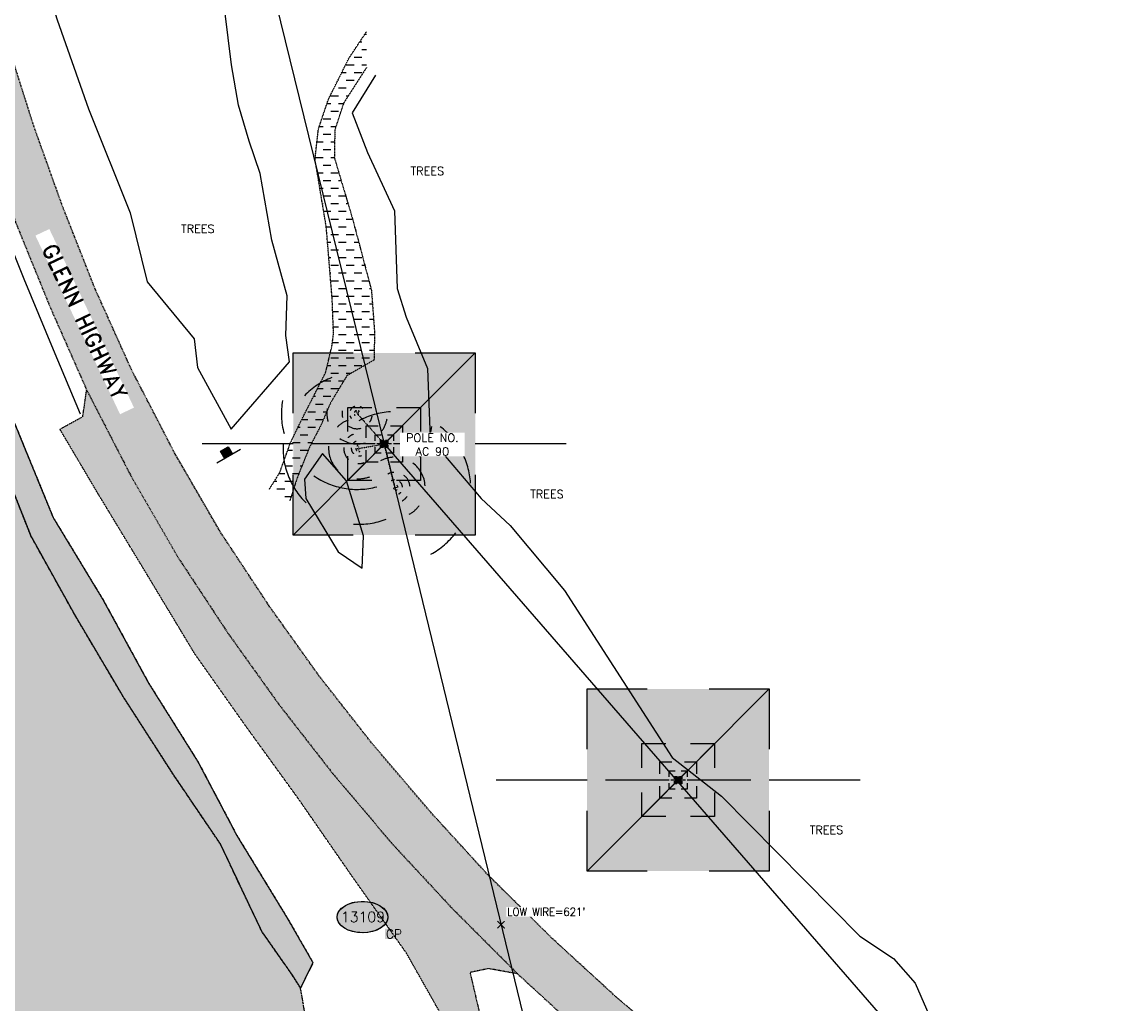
# Model space of a CAD drawing. Header units: feet. Extents: x 115483 to 126385, y 198984 to 203923.
# Tile 5 of 34: x 118511 to 119048, y 200367 to 200845. Entities that reach past the tile are written whole.
import ezdxf
from ezdxf.enums import TextEntityAlignment as Align

# ---------------------------------------------------------------- set-up
doc = ezdxf.new("R2010")
doc.units = ezdxf.units.FT
doc.header["$MEASUREMENT"] = 0
for name, pattern in [('D10', [0.15, 0.1, -0.05]), ('DASHED', [0.75, 0.5, -0.25]), ('HIDDEN2', [0.1875, 0.125, -0.0625]), ('STREAM', [1.475, 1, -0.1, 0.025, -0.1, 0.025, -0.1, 0.025, -0.1])]:
    doc.linetypes.add(name, pattern=pattern)
for name, color, linetype in [('V-ANNO-WIRE-ELEV', 32, 'Continuous'), ('V-CTRL-HCPT-SYMB-PRIM', 32, 'Continuous'), ('V-CTRL-HCPT-SYMB-PRIM-BUBL', 32, 'Continuous'), ('V-PATT-ASPH', 41, 'Continuous'), ('V-PATT-GRVL', 41, 'Continuous'), ('V-PATT-RPRP', 41, 'Continuous'), ('V-PATT-TRAL-DIRT', 141, 'Continuous'), ('V-PATT-WATR', 126, 'Continuous'), ('V-RIVR-OHW-GOOG', 21, 'STREAM'), ('V-ROAD-ASPH', 1, 'DASHED'), ('V-RWAY-ROAD-NAME', 12, 'Continuous'), ('V-SITE-GRAL', 41, 'GRAIL'), ('V-SITE-GRVL', 191, 'HIDDEN2'), ('V-SITE-ROCK', 61, 'DASHED'), ('V-SITE-RPRP', 61, 'DASHED'), ('V-SITE-VEGE', 91, 'TREE'), ('V-SITE-VEGE-TEXT', 162, 'Continuous'), ('V-TRAF-SIGN-SYMB', 191, 'Continuous'), ('V-TRAL-UPVD', 11, 'HIDDEN2'), ('VU-ELEC-POLE-TEXT', 12, 'D10'), ('VU-ELEC-SYMB', 161, 'D10'), ('VU-ELEC-SYMB @ 10', 161, 'D10'), ('VU-ELEC-SYMB @ 100', 161, 'D10'), ('VU-ELEC-SYMB @ 20', 161, 'D10'), ('VU-ELEC-SYMB @ 200', 161, 'D10'), ('VU-ELEC-SYMB @ 50', 161, 'D10'), ('VU-ELEC-SYMB @ 500', 161, 'D10'), ('VU-ELEC-TELE-OVHD', 161, 'OE&OT')]:
    doc.layers.add(name, color=color, linetype=linetype)
doc.styles.add('L100', font='simplex.shx', dxfattribs={"height": 5})
doc.styles.add('L80', font='simplex.shx', dxfattribs={"width": 0.9, "height": 4})
doc.styles.add('RD150', font='romand.shx', dxfattribs={"height": 0.15})
doc.styles.add('romans', font='romans.shx', dxfattribs={"height": 75})
doc.styles.add('romansm', font='romansm.shx')
doc.styles.add('SYMAP', font='symap.shx')
doc.styles.add('symeteo', font='symeteo.shx')
doc.linetypes.add('GRAIL', pattern='A,0.15,-0.01,["I",SYMAP,S=0.2,R=0,X=-0.04,Y=-0.04],0.12', length=0.28)
doc.linetypes.add('OE&OT', pattern='A,0.25,-0.07,0.07,-0.07,0.07,-0.07,0.07,-0.07,0.25,-0.35,["OE&OT",romansm,S=0.1,R=0,X=-0.3,Y=-0.05],-0.2', length=1.54)
doc.linetypes.add('TREE', pattern='A,0,["I",symeteo,S=0.16,R=180,X=0.17,Y=0.08],-0.17', length=0.17)

# ---------------------------------------------------------------- blocks, each defined once
blk = doc.blocks.new('V-NODE-SURV-STS')
blk.add_solid([(-0.075, -0.045), (0, 0.089), (0.075, -0.045)])
at = {"color": 155}
blk.add_solid([(-0.086, -0.059), (0.086, -0.059), (-0.086, -0.158), (0.086, -0.158)], dxfattribs=at)
at = {"style": 'romans'}
blk.add_text('CP', height=0.0871, dxfattribs=at).set_placement((0, -0.153), align=Align.CENTER)
blk = doc.blocks.new('pnt')
h = blk.add_hatch(color=155)
edge = h.paths.add_edge_path()
edge.add_spline(control_points=[(-0.247, 0), (-0.247, -0.033), (-0.229, -0.066), (-0.132, -0.145), (-0.007, -0.167), (0.17, -0.121), (0.232, -0.075), (0.257, 0.032), (0.218, 0.091), (0.072, 0.155), (-0.029, 0.161), (-0.189, 0.111), (-0.245, 0.059), (-0.247, 0.002), (-0.247, 0.001), (-0.247, 0)], knot_values=[0, 0, 0, 0, 0.650821, 0.650821, 1.952463, 1.952463, 2.9911, 2.9911, 4.081418, 4.081418, 5.171735, 5.171735, 6.262052, 6.262052, 6.283185, 6.283185, 6.283185, 6.283185], degree=3, periodic=0)
blk.add_ellipse((0, 0), major_axis=(-0.247, 0), ratio=0.616922)
at = {"color": 155}
blk.add_open_spline([(-0.247, 0), (-0.247, -0.033), (-0.229, -0.066), (-0.132, -0.145), (-0.007, -0.167), (0.17, -0.121), (0.232, -0.075), (0.257, 0.032), (0.218, 0.091), (0.072, 0.155), (-0.029, 0.161), (-0.189, 0.111), (-0.245, 0.059), (-0.247, 0.002), (-0.247, 0.001), (-0.247, 0)], degree=3, knots=[0, 0, 0, 0, 0.650821, 0.650821, 1.952463, 1.952463, 2.9911, 2.9911, 4.081418, 4.081418, 5.171735, 5.171735, 6.262052, 6.262052, 6.283185, 6.283185, 6.283185, 6.283185], dxfattribs=at)
at = {"style": 'L80'}
blk.add_attdef('12345', text='', height=0.08, dxfattribs=at).set_placement((0.004, 0.002), align=Align.MIDDLE)
blk = doc.blocks.new('VU-UTILITY POLE')
for p, q in [((0.0886, 0.0886), (-0.0886, -0.0886)), ((-0.0886, 0.0886), (-0.0301, 0.0886)), ((-0.0886, 0.0301), (-0.0886, 0.0886)), ((0.0301, 0.0886), (0.0886, 0.0886)), ((0.0886, 0.0886), (0.0886, 0.0301)), ((-0.0886, 0), (-0.1772, 0)), ((0.1772, 0), (0.0886, 0)), ((-0.0886, -0.0886), (-0.0886, -0.0301)), ((0.0886, -0.0301), (0.0886, -0.0886)), ((-0.0301, -0.0886), (-0.0886, -0.0886)), ((0.0886, -0.0886), (0.0301, -0.0886))]:
    blk.add_line(p, q)
at = {"color": 155}
blk.add_solid([(-0.0886, -0.0886), (-0.0886, 0.0886), (0.0886, -0.0886), (0.0886, 0.0886)], dxfattribs=at)
blk = doc.blocks.new('*U171')
at = {"layer": 'VU-ELEC-SYMB @ 10', "xscale": 10, "yscale": 10, "zscale": 10}
blk.add_blockref('VU-UTILITY POLE', (118830.289013, 200475.818967), dxfattribs=at)
at = {"layer": 'VU-ELEC-SYMB @ 100', "xscale": 100, "yscale": 100, "zscale": 100}
blk.add_blockref('VU-UTILITY POLE', (118830.289013, 200475.818967), dxfattribs=at)
at = {"layer": 'VU-ELEC-SYMB @ 20', "xscale": 20, "yscale": 20, "zscale": 20}
blk.add_blockref('VU-UTILITY POLE', (118830.289013, 200475.818967), dxfattribs=at)
at = {"layer": 'VU-ELEC-SYMB @ 200', "xscale": 200, "yscale": 200, "zscale": 200}
blk.add_blockref('VU-UTILITY POLE', (118830.289013, 200475.818967), dxfattribs=at)
at = {"layer": 'VU-ELEC-SYMB @ 50', "xscale": 50, "yscale": 50, "zscale": 50}
blk.add_blockref('VU-UTILITY POLE', (118830.289013, 200475.818967), dxfattribs=at)
at = {"layer": 'VU-ELEC-SYMB @ 500', "xscale": 500, "yscale": 500, "zscale": 500}
blk.add_blockref('VU-UTILITY POLE', (118830.289013, 200475.818967), dxfattribs=at)
blk = doc.blocks.new('*U172')
at = {"layer": 'VU-ELEC-SYMB @ 10', "xscale": 10, "yscale": 10, "zscale": 10}
blk.add_blockref('VU-UTILITY POLE', (118687.211857, 200639.333841), dxfattribs=at)
at = {"layer": 'VU-ELEC-SYMB @ 100', "xscale": 100, "yscale": 100, "zscale": 100}
blk.add_blockref('VU-UTILITY POLE', (118687.211857, 200639.333841), dxfattribs=at)
at = {"layer": 'VU-ELEC-SYMB @ 20', "xscale": 20, "yscale": 20, "zscale": 20}
blk.add_blockref('VU-UTILITY POLE', (118687.211857, 200639.333841), dxfattribs=at)
at = {"layer": 'VU-ELEC-SYMB @ 200', "xscale": 200, "yscale": 200, "zscale": 200}
blk.add_blockref('VU-UTILITY POLE', (118687.211857, 200639.333841), dxfattribs=at)
at = {"layer": 'VU-ELEC-SYMB @ 50', "xscale": 50, "yscale": 50, "zscale": 50}
blk.add_blockref('VU-UTILITY POLE', (118687.211857, 200639.333841), dxfattribs=at)
at = {"layer": 'VU-ELEC-SYMB @ 500', "xscale": 500, "yscale": 500, "zscale": 500}
blk.add_blockref('VU-UTILITY POLE', (118687.211857, 200639.333841), dxfattribs=at)
blk = doc.blocks.new('VU-UTILITY POLE ANCHOR')
for start, end in [(90, 115), (155, 205), (245, 270)]:
    blk.add_arc((0, 0), 0.0738, start, end)
blk = doc.blocks.new('*U184')
at = {"layer": 'VU-ELEC-SYMB @ 10', "xscale": 9.99999999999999, "yscale": 9.99999999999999, "zscale": 9.99999999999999, "rotation": 103.7082873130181}
blk.add_blockref('VU-UTILITY POLE ANCHOR', (118692.383667, 200618.131552), dxfattribs=at)
at = {"layer": 'VU-ELEC-SYMB @ 100', "xscale": 99.99999999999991, "yscale": 99.99999999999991, "zscale": 99.99999999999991, "rotation": 208.3538748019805}
blk.add_blockref('VU-UTILITY POLE ANCHOR', (118692.383667, 200618.131552), dxfattribs=at)
at = {"layer": 'VU-ELEC-SYMB @ 20', "xscale": 19.99999999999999, "yscale": 19.99999999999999, "zscale": 19.99999999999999, "rotation": 208.3538748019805}
blk.add_blockref('VU-UTILITY POLE ANCHOR', (118692.383667, 200618.131552), dxfattribs=at)
at = {"layer": 'VU-ELEC-SYMB @ 200', "xscale": 199.9999999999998, "yscale": 199.9999999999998, "zscale": 199.9999999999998, "rotation": 208.3538748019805}
blk.add_blockref('VU-UTILITY POLE ANCHOR', (118692.383667, 200618.131552), dxfattribs=at)
at = {"layer": 'VU-ELEC-SYMB @ 50', "xscale": 49.99999999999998, "yscale": 49.99999999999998, "zscale": 49.99999999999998, "rotation": 208.3538748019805}
blk.add_blockref('VU-UTILITY POLE ANCHOR', (118692.383667, 200618.131552), dxfattribs=at)
at = {"layer": 'VU-ELEC-SYMB @ 500', "xscale": 500.0000000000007, "yscale": 500.0000000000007, "zscale": 500.0000000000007, "rotation": 208.3538748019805}
blk.add_blockref('VU-UTILITY POLE ANCHOR', (118692.383667, 200618.131552), dxfattribs=at)
blk = doc.blocks.new('*U185')
at = {"layer": 'VU-ELEC-SYMB @ 10', "xscale": 9.999999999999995, "yscale": 9.999999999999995, "zscale": 9.999999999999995, "rotation": 10.00686384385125}
blk.add_blockref('VU-UTILITY POLE ANCHOR', (118674.872272, 200637.156515), dxfattribs=at)
at = {"layer": 'VU-ELEC-SYMB @ 100', "xscale": 99.99999999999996, "yscale": 99.99999999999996, "zscale": 99.99999999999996, "rotation": 20.95102786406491}
blk.add_blockref('VU-UTILITY POLE ANCHOR', (118674.872272, 200637.156515), dxfattribs=at)
at = {"layer": 'VU-ELEC-SYMB @ 20', "xscale": 19.99999999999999, "yscale": 19.99999999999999, "zscale": 19.99999999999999, "rotation": 20.95102786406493}
blk.add_blockref('VU-UTILITY POLE ANCHOR', (118674.872272, 200637.156515), dxfattribs=at)
at = {"layer": 'VU-ELEC-SYMB @ 200', "xscale": 199.9999999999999, "yscale": 199.9999999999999, "zscale": 199.9999999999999, "rotation": 20.95102786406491}
blk.add_blockref('VU-UTILITY POLE ANCHOR', (118674.872272, 200637.156515), dxfattribs=at)
at = {"layer": 'VU-ELEC-SYMB @ 50', "xscale": 49.99999999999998, "yscale": 49.99999999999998, "zscale": 49.99999999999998, "rotation": 20.95102786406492}
blk.add_blockref('VU-UTILITY POLE ANCHOR', (118674.872272, 200637.156515), dxfattribs=at)
at = {"layer": 'VU-ELEC-SYMB @ 500', "xscale": 500, "yscale": 500, "zscale": 500, "rotation": 20.95102786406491}
blk.add_blockref('VU-UTILITY POLE ANCHOR', (118674.872272, 200637.156515), dxfattribs=at)
blk = doc.blocks.new('*U186')
at = {"layer": 'VU-ELEC-SYMB @ 10', "xscale": 10, "yscale": 10, "zscale": 10, "rotation": 215.1571150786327}
blk.add_blockref('VU-UTILITY POLE ANCHOR', (118674.033419, 200654.115104), dxfattribs=at)
at = {"layer": 'VU-ELEC-SYMB @ 100', "xscale": 99.99999999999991, "yscale": 99.99999999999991, "zscale": 99.99999999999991, "rotation": 80.15711507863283}
blk.add_blockref('VU-UTILITY POLE ANCHOR', (118674.033419, 200654.115104), dxfattribs=at)
at = {"layer": 'VU-ELEC-SYMB @ 20', "xscale": 20, "yscale": 20, "zscale": 20, "rotation": 311.7190383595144}
blk.add_blockref('VU-UTILITY POLE ANCHOR', (118674.033419, 200654.115104), dxfattribs=at)
at = {"layer": 'VU-ELEC-SYMB @ 200', "xscale": 199.9999999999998, "yscale": 199.9999999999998, "zscale": 199.9999999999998, "rotation": 80.15711507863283}
blk.add_blockref('VU-UTILITY POLE ANCHOR', (118674.033419, 200654.115104), dxfattribs=at)
at = {"layer": 'VU-ELEC-SYMB @ 50', "xscale": 50, "yscale": 50, "zscale": 50, "rotation": 311.7190383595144}
blk.add_blockref('VU-UTILITY POLE ANCHOR', (118674.033419, 200654.115104), dxfattribs=at)
at = {"layer": 'VU-ELEC-SYMB @ 500', "xscale": 500.0000000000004, "yscale": 500.0000000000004, "zscale": 500.0000000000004, "rotation": 80.15711507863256}
blk.add_blockref('VU-UTILITY POLE ANCHOR', (118674.033419, 200654.115104), dxfattribs=at)
blk = doc.blocks.new('V-SIGN')
blk.add_hatch(color=155).paths.add_polyline_path([(0.042, 0.042), (0.042, -0.042), (-0.042, -0.042), (-0.042, 0.042)])
blk.add_line((-0.133, 0.042), (0.133, 0.042))
blk.add_lwpolyline([(0.042, 0.042), (0.042, -0.042), (-0.042, -0.042), (-0.042, 0.042)], close=True)

msp = doc.modelspace()

# ---------------------------------------------------------------- hatches: boundary and pattern name
at = {"layer": 'V-PATT-ASPH'}
h = msp.add_hatch(dxfattribs=at)
h.set_pattern_fill('DOTS', color=256, scale=50)
h.set_pattern_definition([(0, (287.8454, 1043.585), (1.5625, 3.125), [0, -3.125])])
h.paths.add_polyline_path([(118353.73, 202231.44), (118348.91, 202245.27), (118341.23, 202262.47), (118343.23, 202276.67), (118339.14, 202294.91), (118336.28, 202316.98), (118334.99, 202341.94), (118332.23, 202375.5), (118332.68, 202381.55), (118304.47, 202380.28), (118305.49, 202340.94), (118305.99, 202295.26), (118305.41, 202270.65), (118306.66, 202244.52), (118309.87, 202200.86), (118314.33, 202158.72), (118316.37, 202137.99), (118317.03, 202115.3), (118319.02, 202071.01), (118321.25, 202027.67), (118323.09, 201982.54), (118324.95, 201936.93), (118327.07, 201890.85), (118329.13, 201845.44), (118331.49, 201800.62), (118333.57, 201756.97), (118335.74, 201711.59), (118337.74, 201666.8), (118340.03, 201620.98), (118342.32, 201576.73), (118344.86, 201530.54), (118347.39, 201484.18), (118350.78, 201438.34), (118352.58, 201411.97), (118350.82, 201410.21), (118351.71, 201394.85), (118355.85, 201352.08), (118360.9, 201310.69), (118367.03, 201267.9), (118374.69, 201222.77), (118383.35, 201177.87), (118387.16, 201161.88), (118389.39, 201160.05), (118395.54, 201134.37), (118405.73, 201090.64), (118417.19, 201046.78), (118429.38, 201002.45), (118441.62, 200959.01), (118454.49, 200915.46), (118467.56, 200872.66), (118480.55, 200829.72), (118494.06, 200786.79), (118507.78, 200747.08), (118524.57, 200705.84), (118542.33, 200665.63), (118563.94, 200623.69), (118586.93, 200583.98), (118610.97, 200547.49), (118635.99, 200512.51), (118662.55, 200478.45), (118691.35, 200444.5), (118720.37, 200413.29), (118752.1, 200381.56), (118784.23, 200352.12), (118818.08, 200323.47), (118854.2, 200296.25), (118888.04, 200272.74), (118923.8, 200250.03), (118962.14, 200228.07), (119000.43, 200208.69), (119040.25, 200190.15), (119078.68, 200174.21), (119118.57, 200159.63), (119161.25, 200146.59), (119202.1, 200135.44), (119244.49, 200125.76), (119286.47, 200118.47), (119329.87, 200113.18), (119372.11, 200109.24), (119414.05, 200107.11), (119455.52, 200106.61), (119496.47, 200107.75), (119539.69, 200110.48), (119580.93, 200114.7), (119624.96, 200121.61), (119665.08, 200129.6), (119704.2, 200138.44), (119743.88, 200148.23), (119790.12, 200159.6), (119832.22, 200170.3), (119874.63, 200180.97), (119919.3, 200192.2), (119955.46, 200201.34), (119992.62, 200211.03), (120032.88, 200221.82), (120071.36, 200232.57), (120112.41, 200244.6), (120152.64, 200257.68), (120144.87, 200280.56), (120105.38, 200267.96), (120064.75, 200255.9), (120026.14, 200244.73), (119986.23, 200233.95), (119949.29, 200224.35), (119913.91, 200215.53), (119868.25, 200203.9), (119825.71, 200193.43), (119783.64, 200182.81), (119737.66, 200171.38), (119698.59, 200161.76), (119659.55, 200153.05), (119620.7, 200145.35), (119578.07, 200138.42), (119538.28, 200134.3), (119495.94, 200131.48), (119455.97, 200130.51), (119415.56, 200131.07), (119374.14, 200133.43), (119332.59, 200136.91), (119290.5, 200142.59), (119249.45, 200149.66), (119208.18, 200158.87), (119167.5, 200169.72), (119126.31, 200182.73), (119087.64, 200196.89), (119050.18, 200212.39), (119011.31, 200230.32), (118973.94, 200249.36), (118936.87, 200270.66), (118901.85, 200292.67), (118868.48, 200315.9), (118833.48, 200342.24), (118800.54, 200369.89), (118769.07, 200398.68), (118737.65, 200429.74), (118709.54, 200460.49), (118681.58, 200493.24), (118655.56, 200526.41), (118631.24, 200560.45), (118607.65, 200596.17), (118585.14, 200634.98), (118564.14, 200675.55), (118546.37, 200714.99), (118530.34, 200755.64), (118516.64, 200793.91), (118502.96, 200837.01), (118489.95, 200880.1), (118477.42, 200922.73), (118464.94, 200966.01), (118452.24, 201009.1), (118440.22, 201053.51), (118428.87, 201097.05), (118418.65, 201139.85), (118409.18, 201183.41), (118400.42, 201227.96), (118393.16, 201271.97), (118387.01, 201314.25), (118382.17, 201355.24), (118378.07, 201397.51), (118374.37, 201440.61), (118371.09, 201485.99), (118369.5, 201520), (118369.04, 201531.59), (118368.55, 201540.18), (118366.34, 201577.82), (118364.19, 201622.08), (118362.04, 201668.49), (118359.92, 201712.93), (118357.61, 201758.2), (118355.51, 201802.22), (118353.32, 201846.7), (118351.19, 201892.48), (118349, 201938.14), (118347.6, 201972.71), (118351.91, 201984.36), (118358.5, 202006.7), (118358.09, 202031.17), (118355.97, 202072.31), (118354.59, 202116.1), (118353.42, 202159.4), (118353.81, 202201.82)])
at = {"layer": 'V-PATT-GRVL'}
h = msp.add_hatch(dxfattribs=at)
h.set_pattern_fill('AR-SAND', color=256, scale=5)
h.set_pattern_definition([(37.5, (1935.955, 1051.268), (-0.3149668, 9.63411885), [0, -7.6, 0, -8.5, 0, -8.125]), (7.5, (1935.955, 1051.268), (8.8488835, 14.1107303), [0, -4.1, 0, -6.85, 0, -2.625]), (327.5, (1929.805, 1051.268), (15.5707093, 0.02829527), [0, -2.5, 0, -9, 0, -11.75]), (317.5, (1929.805, 1051.268), (15.030633, 4.3883778), [0, -1.25, 0, -5.9, 0, -6.75])])
h.paths.add_polyline_path([(118635.99, 200512.51), (118610.97, 200547.49), (118586.93, 200583.98), (118563.94, 200623.69), (118542.33, 200665.63), (118540.44, 200652.66), (118529.32, 200646.49), (118547.95, 200615.03), (118571.99, 200575.38), (118594.92, 200537.32), (118620.18, 200501.53), (118645.14, 200467.12), (118672.15, 200428.15), (118698, 200391.65), (118709.32, 200371.66), (118719.44, 200353.82), (118731.06, 200334.28), (118745.23, 200310.09), (118759.98, 200291.32), (118777.02, 200272.38), (118818.16, 200236.01), (118845.33, 200215.25), (118881.32, 200184.07), (118892.22, 200195.63), (118851.21, 200223.2), (118823.55, 200244), (118783.61, 200278.1), (118767.31, 200297.82), (118754.09, 200315.45), (118740.75, 200339.48), (118733.73, 200361.92), (118728.97, 200382.19), (118737.99, 200384.08), (118752.1, 200381.56), (118720.37, 200413.29), (118691.35, 200444.5), (118662.55, 200478.45)])
at = {"layer": 'V-PATT-RPRP'}
h = msp.add_hatch(dxfattribs=at)
h.set_pattern_fill('GRAVEL', color=256, scale=10)
h.set_pattern_definition([(228.0127875, (7.2, 10), (-80, -90), [1.34536, -133.19088047]), (184.96974073, (6.3, 9), (120, 10), [2.30868, -228.5592476]), (132.51044708, (4, 8.8), (100, -110), [1.62788, -161.16032596]), (267.273689, (0.1, 6.3), (10, 200), [2.10238, -208.1355804]), (292.83365418, (0, 4.2), (-50, 120), [2.06155, -204.0937313]), (357.273689, (0.8, 2.3), (-200, 10), [2.10238, -208.1355804]), (37.69424047, (2.9, 2.2), (-130, -100), [2.78029, -275.2484855]), (72.25532837, (5.1, 3.9), (70, 220), [2.62488, -259.86321497]), (121.42956562, (5.9, 6.4), (-80, 130), [2.1095, -208.8407311]), (175.2363583, (4.8, 8.2), (110, -10), [2.40832, -118.0076258]), (222.3974378, (2.4, 8.4), (-120, -110), [3.11448, -308.33375005]), (138.81407483, (10, 6.2), (-70, 60), [1.06301, -105.23844813]), (171.4692344, (9.2, 6.9), (130, -20), [2.02237, -200.21511416]), (225, (7.2, 7.2), (-1e-15, -10), [1.41421, -12.72792562]), (203.1985905, (6.5, 8.4), (50, 20), [0.76158, -75.39615106]), (291.8014095, (5.8, 8.1), (-10, 30), [1.07703, -52.77461807]), (30.9637565, (6.2, 7.1), (30, 20), [1.74929, -56.56022895]), (161.5650512, (7.7, 8), (20, -10), [1.26491, -30.3578666]), (16.38954033, (0, 8.1), (100, 30), [1.772, -175.42845147]), (70.34617594, (1.7, 8.6), (-40, -110), [1.48661, -147.17407747]), (293.1985905, (7.7, 10), (-20, 50), [1.52315, -74.63458106]), (343.61045967, (8.3, 8.6), (-100, 30), [1.772, -175.42845147]), (339.4439548, (0, 1.9), (-50, 20), [1.7088, -83.73123745]), (294.77514057, (1.6, 1.3), (-50, 110), [1.43178, -141.74643063]), (66.8014095, (7.8, 0), (20, 50), [1.52315, -74.63458106]), (17.35402464, (8.4, 1.4), (-130, -40), [1.67631, -165.95423614]), (69.4439548, (2.9, 0), (-20, -50), [0.8544, -84.58563745]), (101.3099325, (7.2, 0), (-10, 40), [0.5099, -50.48029514]), (165.9637565, (7.1, 0.5), (30, -10), [2.06155, -39.16950626]), (186.00900596, (5.1, 1), (100, 10), [1.9105, -189.13923175]), (303.6900675, (6.2, 6.2), (-10, 20), [1.44222, -34.61329275]), (353.15722659, (7, 5), (170, -20), [2.51794, -249.27562624]), (60.9453959, (9.5, 4.7), (-40, -70), [1.02956, -101.9267414]), (90, (10, 5.6), (-10, 10), [0.6, -9.4]), (120.25643716, (4.9, 1.3), (40, -70), [1.38924, -137.5351999]), (48.0127875, (4.2, 2.5), (80, 90), [2.69072, -131.84552047]), (0, (6, 4.5), (10, 10), [2.6, -7.4]), (325.30484647, (8.6, 4.5), (100, -70), [1.58114, -156.532743]), (254.0546041, (9.9, 3.6), (-10, -40), [1.45602, -71.3450789]), (207.64597536, (9.5, 2.2), (-190, -100), [2.37065, -234.69474182]), (175.42607874, (7.4, 1.1), (-130, 10), [2.50799, -248.2907341])])
h.paths.add_polyline_path([(118368.35, 201113.54), (118359.58, 201125.21), (118345.21, 201143.21), (118339.18, 201149.64), (118334.85, 201151.81), (118330.77, 201152.3), (118336.45, 201139.63), (118345.39, 201119.46), (118353.89, 201102.72), (118362.23, 201078.81), (118380.04, 201036.29), (118394.47, 200993.47), (118405.89, 200950.27), (118416.81, 200905.53), (118431.65, 200858.97), (118442.53, 200818.89), (118455.86, 200772.67), (118466.28, 200732.86), (118479.58, 200688.47), (118495.41, 200644.61), (118515.28, 200594.52), (118536.75, 200555.93), (118560.3, 200516.16), (118584.63, 200478.41), (118607.45, 200444.76), (118627.59, 200402.23), (118642.55, 200380.87), (118646.49, 200374.64), (118649.59, 200381.07), (118652.51, 200386.97), (118640.18, 200408.37), (118615.45, 200448.84), (118596.58, 200484.6), (118572.44, 200523.07), (118550.37, 200563.4), (118526.05, 200603.49), (118507.17, 200649.52), (118492.78, 200694.06), (118480.13, 200736.89), (118467.41, 200777.26), (118454.36, 200822.32), (118441.38, 200862.79), (118428.69, 200908.84), (118415.46, 200952.47), (118404.77, 200995.93), (118391.76, 201039.83), (118379.71, 201084.41)])
at = {"layer": 'V-PATT-TRAL-DIRT'}
h = msp.add_hatch(dxfattribs=at)
h.set_pattern_fill('DASH', color=256, scale=30)
h.paths.add_polyline_path([(118671.99, 200748.09), (118662.91, 200778.66), (118663.16, 200792.1), (118667.44, 200805.14), (118678.6, 200822.45), (118678.57, 200839.86), (118669.95, 200826.89), (118660.04, 200807.01), (118655.15, 200792.55), (118653.51, 200777.76), (118658.98, 200744.93), (118661.84, 200710.28), (118662.53, 200692.9), (118661.75, 200687), (118658.68, 200674.09), (118652.64, 200662.18), (118647.2, 200651.52), (118641.55, 200639.88), (118636.33, 200625.42), (118631.17, 200617.13), (118641.23, 200611.67), (118644.7, 200622.5), (118650.85, 200637.78), (118656.41, 200648.46), (118661.16, 200659.53), (118669.08, 200672.57), (118682.32, 200680.21), (118682.44, 200694.35), (118680.97, 200714.12)])
at = {"layer": 'V-PATT-WATR'}
h = msp.add_hatch(color=256, dxfattribs=at)
h.dxf.hatch_style = 1
h.paths.add_polyline_path([(120703.89, 199529.19), (120894.6, 199608.07), (121354.94, 199778.96), (121289.62, 200559.25), (120546.7, 200274.61), (120125.72, 200105.48), (120051.43, 200039.48), (120014.29, 199932.23), (119894.59, 199857.98), (119836.24, 199845.03), (119507.86, 199936.02), (119452.22, 199947.42), (119320.16, 199949.06), (119125.08, 199984.81), (118956, 200051.43), (118729.74, 200219.06), (118677.72, 200280.8), (118653.33, 200334.42), (118646.49, 200374.64), (118642.55, 200380.87), (118627.59, 200402.23), (118607.45, 200444.76), (118584.63, 200478.41), (118560.3, 200516.16), (118536.75, 200555.93), (118515.28, 200594.52), (118495.41, 200644.61), (118479.58, 200688.47), (118466.28, 200732.86), (118455.86, 200772.67), (118442.53, 200818.89), (118431.65, 200858.97), (118416.81, 200905.53), (118405.89, 200950.27), (118394.47, 200993.47), (118380.04, 201036.29), (118362.23, 201078.81), (118353.89, 201102.72), (118345.39, 201119.46), (118336.45, 201139.63), (118330.77, 201152.3), (118299.52, 201193.95), (118223.48, 201293.57), (118193.68, 201382.93), (118201.9, 201490.77), (118227.64, 201507.76), (118271.82, 201528.3), (118277.99, 201597.11), (118276.66, 201629.97), (117882.51, 201675.36), (117894.85, 201432.85), (117935.98, 201149.24), (118005.89, 201042.37), (118010, 200894.39), (117956.54, 200660.1), (118001.78, 200355.93), (118310.14, 199673.79), (118461.39, 199588.35), (118573.19, 199608.07), (118625.8, 199542.34), (118592.92, 199437.17), (118671.83, 199253.14), (118790.2, 199233.42), (118915.15, 199141.4), (119224.24, 199095.39), (119592.51, 199069.1), (119796.37, 199161.12), (120039.69, 199272.85), (120138.33, 199259.71), (120230.4, 199272.85), (120368.5, 199391.16)])

# ---------------------------------------------------------------- linework, layer by layer
at = {"layer": 'V-ANNO-WIRE-ELEV', "const_width": 0.5, "flags": 128}
for points in [[(118742.28, 200407.22), (118745.83, 200403.68)], [(118742.28, 200403.68), (118745.83, 200407.22)]]:
    msp.add_lwpolyline(points, dxfattribs=at)
at = {"layer": 'V-RIVR-OHW-GOOG', "flags": 128}
msp.add_lwpolyline([(121660.15, 200776.99), (121626.07, 200766.47), (121522.89, 200679.84), (121289.62, 200559.25), (120546.7, 200274.61), (120125.72, 200105.48), (120051.43, 200039.48), (120014.29, 199932.23), (119894.59, 199857.98), (119836.24, 199845.03), (119507.86, 199936.02), (119452.22, 199947.42), (119320.16, 199949.06), (119125.08, 199984.81), (118956, 200051.43), (118729.74, 200219.06), (118677.72, 200280.8), (118653.33, 200334.42), (118646.49, 200374.64)], dxfattribs=at)
at = {"layer": 'V-ROAD-ASPH', "flags": 128}
for points in [[(118304.47, 202380.28), (118305.49, 202340.94), (118305.99, 202295.26), (118305.41, 202270.65), (118306.66, 202244.52), (118309.87, 202200.86), (118314.33, 202158.72), (118316.37, 202137.99), (118317.03, 202115.3), (118319.02, 202071.01), (118321.25, 202027.67), (118323.09, 201982.54), (118324.95, 201936.93), (118327.07, 201890.85), (118329.13, 201845.44), (118331.49, 201800.62), (118333.57, 201756.97), (118335.74, 201711.59), (118337.74, 201666.8), (118340.03, 201620.98), (118342.32, 201576.73), (118344.86, 201530.54), (118347.39, 201484.18), (118350.78, 201438.34), (118352.58, 201411.97), (118350.82, 201410.21), (118351.71, 201394.85), (118355.85, 201352.08), (118360.9, 201310.69), (118367.03, 201267.9), (118374.69, 201222.77), (118383.35, 201177.87), (118387.16, 201161.88), (118389.39, 201160.05), (118395.54, 201134.37), (118405.73, 201090.64), (118417.19, 201046.78), (118429.38, 201002.45), (118441.62, 200959.01), (118454.49, 200915.46), (118467.56, 200872.66), (118480.55, 200829.72), (118494.06, 200786.79), (118507.78, 200747.08), (118524.57, 200705.84), (118542.33, 200665.63), (118563.94, 200623.69), (118586.93, 200583.98), (118610.97, 200547.49), (118635.99, 200512.51), (118662.55, 200478.45), (118691.35, 200444.5), (118720.37, 200413.29), (118752.1, 200381.56), (118784.23, 200352.12), (118818.08, 200323.47), (118854.2, 200296.25), (118888.04, 200272.74), (118923.8, 200250.03), (118962.14, 200228.07), (119000.43, 200208.69), (119040.25, 200190.15), (119078.68, 200174.21), (119118.57, 200159.63), (119161.25, 200146.59), (119202.1, 200135.44), (119244.49, 200125.76), (119286.47, 200118.47), (119329.87, 200113.18), (119372.11, 200109.24), (119414.05, 200107.11), (119455.52, 200106.61), (119496.47, 200107.75), (119539.69, 200110.48), (119580.93, 200114.7), (119624.96, 200121.61), (119665.08, 200129.6), (119704.2, 200138.44), (119743.88, 200148.23), (119790.12, 200159.6), (119832.22, 200170.3), (119874.63, 200180.97), (119919.3, 200192.2), (119955.46, 200201.34), (119992.62, 200211.03), (120032.88, 200221.82), (120071.36, 200232.57), (120112.41, 200244.6), (120152.64, 200257.68)], [(120144.87, 200280.56), (120105.38, 200267.96), (120064.75, 200255.9), (120026.14, 200244.73), (119986.23, 200233.95), (119949.29, 200224.35), (119913.91, 200215.53), (119868.25, 200203.9), (119825.71, 200193.43), (119783.64, 200182.81), (119737.66, 200171.38), (119698.59, 200161.76), (119659.55, 200153.05), (119620.7, 200145.35), (119578.07, 200138.42), (119538.28, 200134.3), (119495.94, 200131.48), (119455.97, 200130.51), (119415.56, 200131.07), (119374.14, 200133.43), (119332.59, 200136.91), (119290.5, 200142.59), (119249.45, 200149.66), (119208.18, 200158.87), (119167.5, 200169.72), (119126.31, 200182.73), (119087.64, 200196.89), (119050.18, 200212.39), (119011.31, 200230.32), (118973.94, 200249.36), (118936.87, 200270.66), (118901.85, 200292.67), (118868.48, 200315.9), (118833.48, 200342.24), (118800.54, 200369.89), (118769.07, 200398.68), (118737.65, 200429.74), (118709.54, 200460.49), (118681.58, 200493.24), (118655.56, 200526.41), (118631.24, 200560.45), (118607.65, 200596.17), (118585.14, 200634.98), (118564.14, 200675.55), (118546.37, 200714.99), (118530.34, 200755.64), (118516.64, 200793.91), (118502.96, 200837.01), (118489.95, 200880.1), (118477.42, 200922.73), (118464.94, 200966.01), (118452.24, 201009.1), (118440.22, 201053.51), (118428.87, 201097.05), (118418.65, 201139.85), (118409.18, 201183.41), (118400.42, 201227.96), (118393.16, 201271.97), (118387.01, 201314.25), (118382.17, 201355.24), (118378.07, 201397.51), (118374.37, 201440.61), (118371.09, 201485.99), (118369.5, 201520), (118369.04, 201531.59), (118368.55, 201540.18), (118366.34, 201577.82), (118364.19, 201622.08), (118362.04, 201668.49), (118359.92, 201712.93), (118357.61, 201758.2), (118355.51, 201802.22), (118353.32, 201846.7), (118351.19, 201892.48), (118349, 201938.14), (118347.6, 201972.71), (118351.91, 201984.36), (118358.5, 202006.7), (118358.09, 202031.17), (118355.97, 202072.31), (118354.59, 202116.1), (118353.42, 202159.4), (118353.81, 202201.82), (118353.73, 202231.44), (118348.91, 202245.27), (118341.23, 202262.47), (118343.23, 202276.67), (118339.14, 202294.91), (118336.28, 202316.98), (118334.99, 202341.94), (118332.23, 202375.5), (118332.68, 202381.55)]]:
    msp.add_lwpolyline(points, dxfattribs=at)
at = {"layer": 'V-SITE-GRAL', "flags": 128}
msp.add_lwpolyline([(118539.39, 200653.79), (118526.16, 200685.07), (118511.93, 200719.53), (118500.28, 200748.62), (118487.74, 200783.85), (118478.06, 200813.72), (118467.21, 200849.59), (118456.61, 200885.72), (118445.98, 200921.97), (118435.73, 200957.45), (118425.85, 200993.95), (118416.17, 201029.86), (118408.08, 201060.39), (118400.1, 201090.67), (118392.62, 201120.96), (118387.25, 201145.01), (118380.86, 201175.69), (118376.6, 201196.63)], dxfattribs=at)
at = {"layer": 'V-SITE-GRVL', "flags": 128}
for points in [[(118881.32, 200184.07), (118845.33, 200215.25), (118818.16, 200236.01), (118777.02, 200272.38), (118759.98, 200291.32), (118745.23, 200310.09), (118731.06, 200334.28), (118719.44, 200353.82), (118709.32, 200371.66), (118698, 200391.65), (118672.15, 200428.15), (118645.14, 200467.12), (118620.18, 200501.53), (118594.92, 200537.32), (118571.99, 200575.38), (118547.95, 200615.03), (118529.32, 200646.49), (118540.44, 200652.66), (118542.33, 200665.63)], [(118752.1, 200381.56), (118737.99, 200384.08), (118728.97, 200382.19), (118733.73, 200361.92), (118740.75, 200339.48), (118754.09, 200315.45), (118767.31, 200297.82), (118783.61, 200278.1), (118823.55, 200244), (118851.21, 200223.2), (118892.22, 200195.63)]]:
    msp.add_lwpolyline(points, dxfattribs=at)
at = {"layer": 'V-SITE-ROCK', "flags": 128}
msp.add_lwpolyline([(118607.45, 200444.76), (118584.63, 200478.41), (118560.3, 200516.16), (118536.75, 200555.93), (118515.28, 200594.52), (118495.41, 200644.61), (118479.58, 200688.47), (118466.28, 200732.86), (118455.86, 200772.67), (118442.53, 200818.89), (118431.65, 200858.97), (118416.81, 200905.53), (118405.89, 200950.27), (118394.47, 200993.47), (118380.04, 201036.29), (118362.23, 201078.81), (118353.89, 201102.72), (118345.39, 201119.46), (118336.45, 201139.63), (118330.77, 201152.3), (118334.85, 201151.81), (118339.18, 201149.64), (118345.21, 201143.21), (118359.58, 201125.21), (118368.35, 201113.54), (118379.71, 201084.41), (118391.76, 201039.83), (118404.77, 200995.93), (118415.46, 200952.47), (118428.69, 200908.84), (118441.38, 200862.79), (118454.36, 200822.32), (118467.41, 200777.26), (118480.13, 200736.89), (118492.78, 200694.06), (118507.17, 200649.52), (118526.05, 200603.49), (118550.37, 200563.4), (118572.44, 200523.07), (118596.58, 200484.6), (118615.45, 200448.84), (118640.18, 200408.37), (118652.51, 200386.97), (118649.59, 200381.07), (118646.49, 200374.64), (118642.55, 200380.87), (118627.59, 200402.23)], close=True, dxfattribs=at)
at = {"layer": 'V-SITE-RPRP', "flags": 128}
msp.add_lwpolyline([(118330.77, 201152.3), (118334.85, 201151.81), (118339.18, 201149.64), (118345.21, 201143.21), (118359.58, 201125.21), (118368.35, 201113.54), (118379.71, 201084.41), (118391.76, 201039.83), (118404.77, 200995.93), (118415.46, 200952.47), (118428.69, 200908.84), (118441.38, 200862.79), (118454.36, 200822.32), (118467.41, 200777.26), (118480.13, 200736.89), (118492.78, 200694.06), (118507.17, 200649.52), (118526.05, 200603.49), (118550.37, 200563.4), (118572.44, 200523.07), (118596.58, 200484.6), (118615.45, 200448.84), (118640.18, 200408.37), (118652.51, 200386.97), (118649.59, 200381.07), (118646.49, 200374.64), (118642.55, 200380.87), (118627.59, 200402.23), (118607.45, 200444.76), (118584.63, 200478.41), (118560.3, 200516.16), (118536.75, 200555.93), (118515.28, 200594.52), (118495.41, 200644.61), (118479.58, 200688.47), (118466.28, 200732.86), (118455.86, 200772.67), (118442.53, 200818.89), (118431.65, 200858.97), (118416.81, 200905.53), (118405.89, 200950.27), (118394.47, 200993.47), (118380.04, 201036.29), (118362.23, 201078.81), (118353.89, 201102.72), (118345.39, 201119.46), (118336.45, 201139.63)], close=True, dxfattribs=at)
at = {"layer": 'V-SITE-VEGE', "flags": 128}
for points in [[(118514.89, 200887.59), (118527.97, 200845.72), (118543.18, 200802.28), (118563.47, 200751.77), (118571.8, 200718.21), (118594.75, 200690.53), (118596.35, 200676.55), (118612.67, 200646.48), (118641.16, 200679.24), (118639.24, 200692.06), (118639.93, 200711.31), (118632.52, 200738.42), (118626.79, 200770.84), (118621.48, 200786.69), (118616.21, 200804.08), (118612.79, 200823.75), (118607.89, 200864.67), (118601.91, 200899.03), (118593.25, 200915.52)], [(118682.89, 200818.71), (118671.57, 200800.45), (118678.99, 200781.14), (118692.22, 200752.73), (118693.45, 200714.95), (118697.93, 200700.96), (118708.22, 200676.09), (118709.58, 200642.02), (118734.36, 200612.75), (118748.5, 200599.65), (118775, 200568), (118827.4, 200486.79)], [(118657.17, 200634.76), (118648.45, 200622.19), (118649.07, 200612.72), (118664.79, 200586.89), (118676.41, 200578.93), (118677.06, 200594.62), (118668.91, 200621.39), (118657.17, 200634.76)], [(118827.4, 200486.79), (118851.36, 200468.06), (118918.7, 200399.9), (118935.17, 200389.05), (118945.6, 200377.09), (118959.43, 200345.42), (118986.8, 200328.51), (119004.69, 200315.92), (119039.19, 200300.55), (119073.23, 200286.06), (119088.43, 200279.08), (119119.82, 200277.13), (119138.85, 200270.79), (119156.79, 200265.69), (119182.71, 200281.29), (119210.03, 200289.08), (119238.2, 200294.93)]]:
    msp.add_lwpolyline(points, dxfattribs=at)
at = {"layer": 'V-TRAL-UPVD', "flags": 128}
for points in [[(118631.17, 200617.13), (118636.33, 200625.42), (118641.55, 200639.88), (118647.2, 200651.52), (118652.64, 200662.18), (118658.68, 200674.09), (118661.75, 200687), (118662.53, 200692.9), (118661.84, 200710.28), (118658.98, 200744.93), (118653.51, 200777.76), (118655.15, 200792.55), (118660.04, 200807.01), (118669.95, 200826.89), (118678.57, 200839.86)], [(118678.6, 200822.45), (118667.44, 200805.14), (118663.16, 200792.1), (118662.91, 200778.66), (118671.99, 200748.09), (118680.97, 200714.12), (118682.44, 200694.35), (118682.32, 200680.21), (118669.08, 200672.57), (118661.16, 200659.53), (118656.41, 200648.46), (118650.85, 200637.78), (118644.7, 200622.5), (118641.23, 200611.67)]]:
    msp.add_lwpolyline(points, dxfattribs=at)
at = {"layer": 'VU-ELEC-SYMB'}
for p in [(118674.03, 200654.12), (118674.87, 200637.16), (118692.38, 200618.13)]:
    msp.add_line(p, (118687.21, 200639.33), dxfattribs=at)
at = {"layer": 'VU-ELEC-TELE-OVHD', "flags": 128}
for points in [[(118599.94, 200994.76), (118687.21, 200639.33), (118769.23, 200301.88), (118919.83, 200160.01), (119183.02, 200248.06), (119462.69, 200340.87)], [(118687.21, 200639.33), (118976.05, 200307.09), (119183.02, 200248.06)]]:
    msp.add_lwpolyline(points, dxfattribs=at)

# ---------------------------------------------------------------- block references
at = {"layer": 'V-CTRL-HCPT-SYMB-PRIM', "xscale": 50, "yscale": 50}
msp.add_blockref('V-NODE-SURV-STS', (118691.92, 200406.42), dxfattribs=at)
at = {"layer": 'V-CTRL-HCPT-SYMB-PRIM-BUBL'}
ref = msp.add_blockref('pnt', (118676.62, 200409.16), dxfattribs=dict(at, xscale=50, yscale=50))
ref.add_attrib('123', '13109', dxfattribs={"layer": '0', "height": 5, "style": 'L80'}).set_placement((118676.84, 200409.25), align=Align.MIDDLE)
at = {"layer": 'V-TRAF-SIGN-SYMB', "xscale": 49.99999999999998, "yscale": 49.99999999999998, "zscale": 49.99999999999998, "rotation": 210.1110729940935}
msp.add_blockref('V-SIGN', (118610.43, 200635.12), dxfattribs=at)
at = {"layer": 'VU-ELEC-SYMB'}
for name in ['*U172', '*U185', '*U184', '*U186', '*U171']:
    msp.add_blockref(name, (0, 0), dxfattribs=at)

# ---------------------------------------------------------------- next in the draw order: texts
at = {"layer": 'V-ANNO-WIRE-ELEV', "insert": (118747.06, 200413.69, -474), "char_height": 4, "width": 41.7813, "attachment_point": 1, "style": 'L80', "bg_fill": 3, "box_fill_scale": 1.1, "bg_fill_color": 256, "bg_fill_transparency": 0}
msp.add_mtext("LOW WIRE=621'", dxfattribs=at)
at = {"layer": 'V-RWAY-ROAD-NAME', "insert": (118541.39, 200698.84), "char_height": 7.5, "width": 96.1653, "attachment_point": 5, "rotation": 295.3683, "style": 'RD150', "bg_fill": 3, "box_fill_scale": 1, "bg_fill_color": 256, "bg_fill_transparency": 0}
msp.add_mtext('GLENN HIGHWAY', dxfattribs=at)
at = {"layer": 'V-SITE-VEGE-TEXT', "char_height": 4, "width": 24.5512, "attachment_point": 5, "style": 'L100', "bg_fill": 3, "box_fill_scale": 1.1, "bg_fill_color": 256, "bg_fill_transparency": 0}
for insert in [(118708.19, 200772.11), (118596.43, 200743.99), (118766.41, 200614.93), (118902.48, 200451.56)]:
    msp.add_mtext('TREES', dxfattribs=dict(at, insert=insert))
at = {"layer": 'VU-ELEC-POLE-TEXT', "insert": (118710.64, 200639.01), "char_height": 4, "width": 30.7745, "attachment_point": 5, "style": 'L100', "bg_fill": 3, "box_fill_scale": 1.1, "bg_fill_color": 256, "bg_fill_transparency": 0}
msp.add_mtext('POLE NO.\\PAC 90', dxfattribs=at)

doc.saveas('drawing.dxf')
